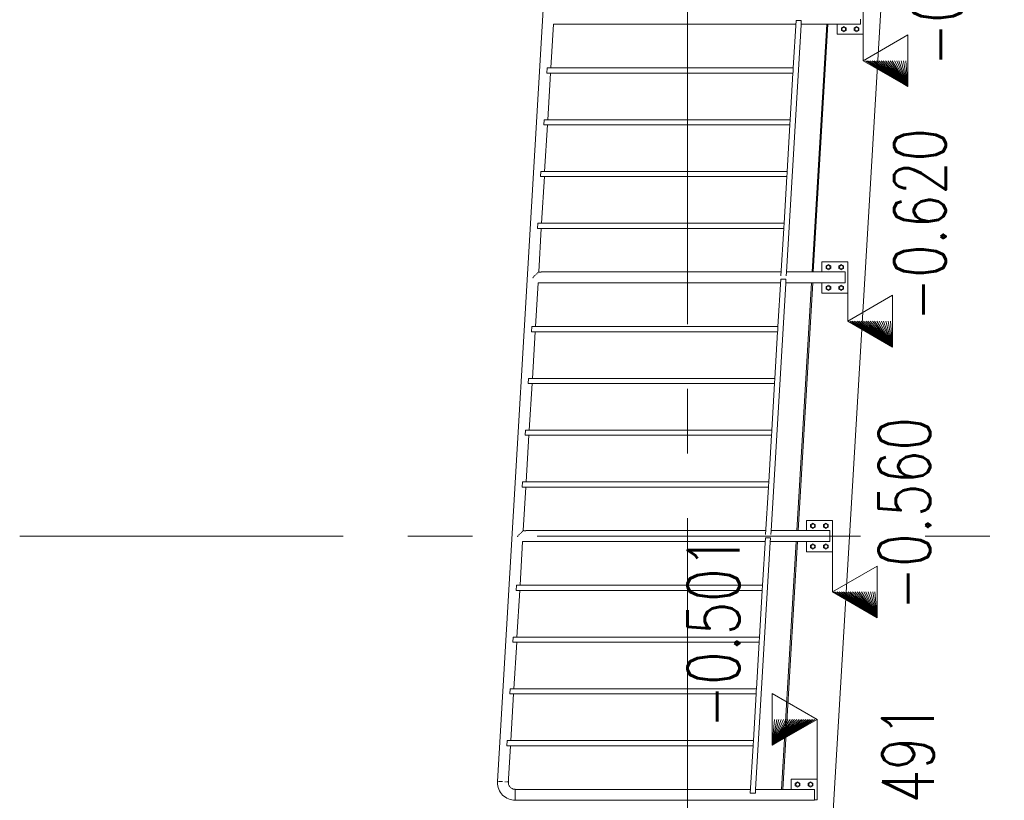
# Model space of a CAD drawing. Header units: millimetres. Extents: x 6807 to 7919, y 15387 to 15883.
# Tile 112 of 120: x 7708 to 7746, y 15643 to 15673. Entities that reach past the tile are written whole.
import ezdxf

# ---------------------------------------------------------------- set-up
doc = ezdxf.new("R2010")
doc.units = ezdxf.units.MM
doc.header["$LTSCALE"] = 10
doc.linetypes.add('MITTE', pattern=[2, 1.25, -0.25, 0.25, -0.25])
for name, color, linetype, lineweight in [('PS_Elev_flag', 4, 'Continuous', 13), ('PS_Object', 30, 'Continuous', 13), ('PS_SOLID', 7, 'Continuous', 30)]:
    doc.layers.add(name, color=color, linetype=linetype, lineweight=lineweight)
doc.styles.add('simplex', font='simplex.shx', dxfattribs={"width": 0.75})

# ---------------------------------------------------------------- blocks, each defined once
blk = doc.blocks.new('*X349')
at = {"color": 4}
for p, q in [((7740.426, 15641.305), (7738.693, 15640.305)), ((7738.693, 15641.175), (7738.693, 15640.305)), ((7740.426, 15639.305), (7740.426, 15641.305)), ((7738.693, 15640.305), (7740.426, 15639.305)), ((7740.426, 15639.305), (7738.693, 15640.305)), ((7740.426, 15639.305), (7738.78, 15640.305)), ((7740.426, 15639.305), (7738.867, 15640.305)), ((7740.426, 15639.305), (7738.953, 15640.305)), ((7740.426, 15639.305), (7739.04, 15640.305)), ((7740.426, 15639.305), (7739.127, 15640.305)), ((7740.426, 15639.305), (7739.213, 15640.305)), ((7740.426, 15639.305), (7739.3, 15640.305)), ((7740.426, 15639.305), (7739.386, 15640.305)), ((7740.426, 15639.305), (7739.473, 15640.305)), ((7740.426, 15639.305), (7739.56, 15640.305)), ((7740.426, 15639.305), (7739.646, 15640.305)), ((7740.426, 15639.305), (7739.733, 15640.305)), ((7740.426, 15639.305), (7739.819, 15640.305)), ((7740.426, 15639.305), (7739.906, 15640.305)), ((7740.426, 15639.305), (7739.993, 15640.305)), ((7740.426, 15639.305), (7740.079, 15640.305)), ((7740.426, 15639.305), (7740.166, 15640.305)), ((7740.426, 15639.305), (7740.252, 15640.305)), ((7740.426, 15639.305), (7740.339, 15640.305)), ((7740.426, 15639.305), (7740.426, 15640.305))]:
    blk.add_line(p, q, dxfattribs=at)
at = {"color": 2, "style": 'simplex', "width": 0.75}
blk.add_text('-0.491', height=2, rotation=90, dxfattribs=at).set_placement((7743.303, 15639.041))
blk = doc.blocks.new('*X350')
at = {"color": 4}
for p, q in [((7737.056, 15644.883), (7737.056, 15646.883)), ((7737.056, 15646.883), (7738.788, 15645.883)), ((7738.788, 15645.883), (7737.056, 15644.883)), ((7737.056, 15644.883), (7738.788, 15645.883)), ((7737.056, 15644.883), (7738.701, 15645.883)), ((7737.056, 15644.883), (7738.615, 15645.883)), ((7737.056, 15644.883), (7738.528, 15645.883)), ((7737.056, 15644.883), (7738.442, 15645.883)), ((7737.056, 15644.883), (7738.355, 15645.883)), ((7737.056, 15644.883), (7738.268, 15645.883)), ((7737.056, 15644.883), (7738.182, 15645.883)), ((7737.056, 15644.883), (7738.095, 15645.883)), ((7737.056, 15644.883), (7738.009, 15645.883)), ((7737.056, 15644.883), (7737.922, 15645.883)), ((7737.056, 15644.883), (7737.835, 15645.883)), ((7737.056, 15644.883), (7737.749, 15645.883)), ((7737.056, 15644.883), (7737.662, 15645.883)), ((7737.056, 15644.883), (7737.576, 15645.883)), ((7737.056, 15644.883), (7737.489, 15645.883)), ((7737.056, 15644.883), (7737.402, 15645.883)), ((7737.056, 15644.883), (7737.316, 15645.883)), ((7737.056, 15644.883), (7737.229, 15645.883)), ((7737.056, 15644.883), (7737.143, 15645.883)), ((7737.056, 15644.883), (7737.056, 15645.883)), ((7738.788, 15643.567), (7738.788, 15645.883))]:
    blk.add_line(p, q, dxfattribs=at)
at = {"color": 2, "style": 'simplex', "width": 0.75}
blk.add_text('-0.501', height=2, rotation=90, dxfattribs=at).set_placement((7735.786, 15645.546))
blk = doc.blocks.new('*X351')
at = {"color": 4}
for p, q in [((7739.382, 15653.567), (7739.382, 15650.81)), ((7741.114, 15651.81), (7739.382, 15650.81)), ((7741.114, 15649.81), (7741.114, 15651.81)), ((7739.382, 15650.81), (7741.114, 15649.81)), ((7741.114, 15649.81), (7739.382, 15650.81)), ((7741.114, 15649.81), (7739.469, 15650.81)), ((7741.114, 15649.81), (7739.555, 15650.81)), ((7741.114, 15649.81), (7739.642, 15650.81)), ((7741.114, 15649.81), (7739.729, 15650.81)), ((7741.114, 15649.81), (7739.815, 15650.81)), ((7741.114, 15649.81), (7739.902, 15650.81)), ((7741.114, 15649.81), (7739.988, 15650.81)), ((7741.114, 15649.81), (7740.075, 15650.81)), ((7741.114, 15649.81), (7740.162, 15650.81)), ((7741.114, 15649.81), (7740.248, 15650.81)), ((7741.114, 15649.81), (7740.335, 15650.81)), ((7741.114, 15649.81), (7740.421, 15650.81)), ((7741.114, 15649.81), (7740.508, 15650.81)), ((7741.114, 15649.81), (7740.595, 15650.81)), ((7741.114, 15649.81), (7740.681, 15650.81)), ((7741.114, 15649.81), (7740.768, 15650.81)), ((7741.114, 15649.81), (7740.854, 15650.81)), ((7741.114, 15649.81), (7740.941, 15650.81)), ((7741.114, 15649.81), (7741.028, 15650.81)), ((7741.114, 15649.81), (7741.114, 15650.81))]:
    blk.add_line(p, q, dxfattribs=at)
at = {"color": 2, "style": 'simplex', "width": 0.75}
blk.add_text('-0.560', height=2, rotation=90, dxfattribs=at).set_placement((7743.167, 15650.109))
blk = doc.blocks.new('*X352')
at = {"color": 4}
for p, q in [((7739.976, 15663.567), (7739.976, 15661.279)), ((7741.708, 15662.279), (7739.976, 15661.279)), ((7741.708, 15660.279), (7741.708, 15662.279)), ((7739.976, 15661.279), (7741.708, 15660.279)), ((7741.708, 15660.279), (7739.976, 15661.279)), ((7741.708, 15660.279), (7740.063, 15661.279)), ((7741.708, 15660.279), (7740.149, 15661.279)), ((7741.708, 15660.279), (7740.236, 15661.279)), ((7741.708, 15660.279), (7740.323, 15661.279)), ((7741.708, 15660.279), (7740.409, 15661.279)), ((7741.708, 15660.279), (7740.496, 15661.279)), ((7741.708, 15660.279), (7740.582, 15661.279)), ((7741.708, 15660.279), (7740.669, 15661.279)), ((7741.708, 15660.279), (7740.756, 15661.279)), ((7741.708, 15660.279), (7740.842, 15661.279)), ((7741.708, 15660.279), (7740.929, 15661.279)), ((7741.708, 15660.279), (7741.015, 15661.279)), ((7741.708, 15660.279), (7741.102, 15661.279)), ((7741.708, 15660.279), (7741.189, 15661.279)), ((7741.708, 15660.279), (7741.275, 15661.279)), ((7741.708, 15660.279), (7741.362, 15661.279)), ((7741.708, 15660.279), (7741.448, 15661.279)), ((7741.708, 15660.279), (7741.535, 15661.279)), ((7741.708, 15660.279), (7741.622, 15661.279)), ((7741.708, 15660.279), (7741.708, 15661.279))]:
    blk.add_line(p, q, dxfattribs=at)
at = {"color": 2, "style": 'simplex', "width": 0.75}
blk.add_text('-0.620', height=2, rotation=90, dxfattribs=at).set_placement((7743.764, 15661.279))
blk = doc.blocks.new('*X353')
at = {"color": 4}
for p, q in [((7740.57, 15673.567), (7740.57, 15671.345)), ((7742.302, 15672.345), (7740.57, 15671.345)), ((7742.302, 15670.345), (7742.302, 15672.345)), ((7740.57, 15671.345), (7742.302, 15670.345)), ((7742.302, 15670.345), (7740.57, 15671.345)), ((7742.302, 15670.345), (7740.657, 15671.345)), ((7742.302, 15670.345), (7740.743, 15671.345)), ((7742.302, 15670.345), (7740.83, 15671.345)), ((7742.302, 15670.345), (7740.917, 15671.345)), ((7742.302, 15670.345), (7741.003, 15671.345)), ((7742.302, 15670.345), (7741.09, 15671.345)), ((7742.302, 15670.345), (7741.176, 15671.345)), ((7742.302, 15670.345), (7741.263, 15671.345)), ((7742.302, 15670.345), (7741.35, 15671.345)), ((7742.302, 15670.345), (7741.436, 15671.345)), ((7742.302, 15670.345), (7741.523, 15671.345)), ((7742.302, 15670.345), (7741.609, 15671.345)), ((7742.302, 15670.345), (7741.696, 15671.345)), ((7742.302, 15670.345), (7741.783, 15671.345)), ((7742.302, 15670.345), (7741.869, 15671.345)), ((7742.302, 15670.345), (7741.956, 15671.345)), ((7742.302, 15670.345), (7742.042, 15671.345)), ((7742.302, 15670.345), (7742.129, 15671.345)), ((7742.302, 15670.345), (7742.216, 15671.345)), ((7742.302, 15670.345), (7742.302, 15671.345))]:
    blk.add_line(p, q, dxfattribs=at)
at = {"color": 2, "style": 'simplex', "width": 0.75}
blk.add_text('-0.679', height=2, rotation=90, dxfattribs=at).set_placement((7744.436, 15671.138))

msp = doc.modelspace()

# ---------------------------------------------------------------- linework, layer by layer
at = {"layer": 'PS_Object', "color": 5, "linetype": 'MITTE'}
for p, q in [((7733.779, 15501.166), (7733.779, 15744.157)), ((7707.966, 15652.97, -0.807), (7767.669, 15652.97, -0.807))]:
    msp.add_line(p, q, dxfattribs=at)
at = {"layer": 'PS_SOLID', "color": 253, "linetype": 'Continuous', "lineweight": 13, "extrusion": (-1, 6.12323e-17, 0)}
for p, q in [((7735.783, 15580.977, -6.61), (7744.802, 15733.361, -6.61)), ((7739.172, 15672.756, -6.61), (7738.603, 15663.179, -6.61)), ((7739.212, 15672.756, -6.61), (7738.645, 15663.179, -6.61)), ((7738.578, 15662.756, -6.61), (7738.009, 15653.179, -6.61)), ((7738.62, 15662.756, -6.61), (7738.053, 15653.179, -6.61)), ((7737.984, 15652.756, -6.61), (7737.415, 15643.178, -6.61)), ((7738.028, 15652.756, -6.61), (7737.461, 15643.178, -6.61))]:
    msp.add_line(p, q, dxfattribs=at)
at = {"layer": 'PS_SOLID', "color": 133, "linetype": 'Continuous', "lineweight": 13, "extrusion": (-1, 6.12323e-17, 0)}
for p, q in [((7729.942, 15702.528, -6.61), (7726.434, 15643.488, -6.61)), ((7740.57, 15672.367, -6.61), (7740.57, 15673.567, -6.61)), ((7728.496, 15671.067, -6.61), (7728.597, 15672.756, -6.61)), ((7728.596, 15672.756, -6.61), (7728.651, 15672.756, -6.61)), ((7728.651, 15672.756, -6.61), (7728.656, 15672.758, -6.61)), ((7728.653, 15672.756, -6.61), (7728.663, 15672.758, -6.61)), ((7728.656, 15672.758, -6.61), (7728.682, 15672.76, -6.61)), ((7728.675, 15672.759, -6.61), (7728.689, 15672.759, -6.61)), ((7728.682, 15672.76, -6.61), (7728.708, 15672.758, -6.61)), ((7728.701, 15672.758, -6.61), (7728.711, 15672.756, -6.61)), ((7728.708, 15672.758, -6.61), (7728.713, 15672.756, -6.61)), ((7728.713, 15672.756, -6.61), (7737.972, 15672.756, -6.61)), ((7737.603, 15663.17, -6.61), (7738.171, 15672.731, -6.61)), ((7737.98, 15672.898, -6.61), (7737.871, 15671.067, -6.61)), ((7738.18, 15672.898, -6.61), (7737.98, 15672.898, -6.61)), ((7738.171, 15672.731, -6.61), (7738.18, 15672.898, -6.61)), ((7738.172, 15672.756, -6.61), (7740.47, 15672.756, -6.61)), ((7739.57, 15672.756, -6.61), (7739.57, 15672.554, -6.61)), ((7739.82, 15672.671, -6.61), (7739.73, 15672.619, -6.61)), ((7739.73, 15672.619, -6.61), (7739.73, 15672.515, -6.61)), ((7739.91, 15672.619, -6.61), (7739.82, 15672.671, -6.61)), ((7739.91, 15672.515, -6.61), (7739.91, 15672.619, -6.61)), ((7740.32, 15672.671, -6.61), (7740.23, 15672.619, -6.61)), ((7740.23, 15672.619, -6.61), (7740.23, 15672.515, -6.61)), ((7740.41, 15672.619, -6.61), (7740.32, 15672.671, -6.61)), ((7740.41, 15672.515, -6.61), (7740.41, 15672.619, -6.61)), ((7740.47, 15672.913, -6.61), (7740.47, 15672.956, -6.61)), ((7740.47, 15672.873, -6.61), (7740.47, 15672.913, -6.61)), ((7740.47, 15672.837, -6.61), (7740.47, 15672.873, -6.61)), ((7740.47, 15672.806, -6.61), (7740.47, 15672.837, -6.61)), ((7740.47, 15672.781, -6.61), (7740.47, 15672.806, -6.61)), ((7740.47, 15672.764, -6.61), (7740.47, 15672.781, -6.61)), ((7740.47, 15672.756, -6.61), (7740.47, 15672.764, -6.61)), ((7739.57, 15672.554, -6.61), (7739.57, 15672.367, -6.61)), ((7739.57, 15672.367, -6.61), (7740.57, 15672.367, -6.61)), ((7739.73, 15672.515, -6.61), (7739.82, 15672.463, -6.61)), ((7739.82, 15672.463, -6.61), (7739.91, 15672.515, -6.61)), ((7740.23, 15672.515, -6.61), (7740.32, 15672.463, -6.61)), ((7740.32, 15672.463, -6.61), (7740.41, 15672.515, -6.61)), ((7728.353, 15671.067, -6.61), (7728.341, 15670.867, -6.61)), ((7728.567, 15671.067, -6.61), (7728.353, 15671.067, -6.61)), ((7737.81, 15671.067, -6.61), (7728.567, 15671.067, -6.61)), ((7737.871, 15671.067, -6.61), (7737.81, 15671.067, -6.61)), ((7737.861, 15670.887, -6.61), (7737.871, 15671.067, -6.61)), ((7728.341, 15670.867, -6.61), (7737.859, 15670.867, -6.61)), ((7728.378, 15669.067, -6.61), (7728.485, 15670.867, -6.61)), ((7737.859, 15670.867, -6.61), (7737.753, 15669.067, -6.61)), ((7737.859, 15670.867, -6.61), (7737.861, 15670.887, -6.61)), ((7728.234, 15669.067, -6.61), (7728.223, 15668.867, -6.61)), ((7728.223, 15668.867, -6.61), (7737.741, 15668.867, -6.61)), ((7728.448, 15669.067, -6.61), (7728.234, 15669.067, -6.61)), ((7728.259, 15667.067, -6.61), (7728.366, 15668.867, -6.61)), ((7737.691, 15669.067, -6.61), (7728.448, 15669.067, -6.61)), ((7737.741, 15668.867, -6.61), (7737.634, 15667.067, -6.61)), ((7737.753, 15669.067, -6.61), (7737.691, 15669.067, -6.61)), ((7737.741, 15668.867, -6.61), (7737.742, 15668.887, -6.61)), ((7737.742, 15668.887, -6.61), (7737.752, 15669.062, -6.61)), ((7737.752, 15669.062, -6.61), (7737.753, 15669.067, -6.61)), ((7728.116, 15667.067, -6.61), (7728.104, 15666.867, -6.61)), ((7728.329, 15667.067, -6.61), (7728.116, 15667.067, -6.61)), ((7737.572, 15667.067, -6.61), (7728.329, 15667.067, -6.61)), ((7737.634, 15667.067, -6.61), (7737.572, 15667.067, -6.61)), ((7737.622, 15666.867, -6.61), (7737.623, 15666.887, -6.61)), ((7737.623, 15666.887, -6.61), (7737.629, 15666.986, -6.61)), ((7737.629, 15666.986, -6.61), (7737.634, 15667.067, -6.61)), ((7728.104, 15666.867, -6.61), (7737.622, 15666.867, -6.61)), ((7728.14, 15665.067, -6.61), (7728.247, 15666.867, -6.61)), ((7737.622, 15666.867, -6.61), (7737.515, 15665.067, -6.61)), ((7727.997, 15665.067, -6.61), (7727.985, 15664.867, -6.61)), ((7728.21, 15665.067, -6.61), (7727.997, 15665.067, -6.61)), ((7737.453, 15665.067, -6.61), (7728.21, 15665.067, -6.61)), ((7737.515, 15665.067, -6.61), (7737.453, 15665.067, -6.61)), ((7737.504, 15664.887, -6.61), (7737.515, 15665.067, -6.61)), ((7727.985, 15664.867, -6.61), (7737.503, 15664.867, -6.61)), ((7728.028, 15663.179, -6.61), (7728.128, 15664.867, -6.61)), ((7737.503, 15664.867, -6.61), (7737.394, 15663.034, -6.61)), ((7737.503, 15664.867, -6.61), (7737.504, 15664.887, -6.61)), ((7739.976, 15663.567, -6.61), (7738.976, 15663.567, -6.61)), ((7738.976, 15663.567, -6.61), (7738.976, 15663.354, -6.61)), ((7739.226, 15663.471, -6.61), (7739.136, 15663.419, -6.61)), ((7739.316, 15663.419, -6.61), (7739.226, 15663.471, -6.61)), ((7739.726, 15663.471, -6.61), (7739.636, 15663.419, -6.61)), ((7739.816, 15663.419, -6.61), (7739.726, 15663.471, -6.61)), ((7739.976, 15662.367, -6.61), (7739.976, 15663.567, -6.61)), ((7727.92, 15663.079, -6.61), (7727.902, 15663.058, -6.61)), ((7727.956, 15663.113, -6.61), (7727.941, 15663.095, -6.61)), ((7727.986, 15663.141, -6.61), (7727.974, 15663.126, -6.61)), ((7728.008, 15663.161, -6.61), (7728, 15663.151, -6.61)), ((7728.022, 15663.174, -6.61), (7728.017, 15663.168, -6.61)), ((7728.027, 15663.179, -6.61), (7728.027, 15663.176, -6.61)), ((7728.05, 15663.179, -6.61), (7728.028, 15663.179, -6.61)), ((7728.053, 15663.177, -6.61), (7728.05, 15663.179, -6.61)), ((7728.059, 15663.176, -6.61), (7728.052, 15663.177, -6.61)), ((7728.074, 15663.175, -6.61), (7728.053, 15663.177, -6.61)), ((7728.081, 15663.175, -6.61), (7728.069, 15663.175, -6.61)), ((7728.102, 15663.175, -6.61), (7728.074, 15663.175, -6.61)), ((7728.107, 15663.175, -6.61), (7728.095, 15663.175, -6.61)), ((7728.123, 15663.177, -6.61), (7728.102, 15663.175, -6.61)), ((7728.124, 15663.177, -6.61), (7728.117, 15663.176, -6.61)), ((7728.126, 15663.179, -6.61), (7728.123, 15663.177, -6.61)), ((7737.403, 15663.179, -6.61), (7728.126, 15663.179, -6.61)), ((7737.595, 15663.034, -6.61), (7737.603, 15663.17, -6.61)), ((7739.876, 15663.179, -6.61), (7737.603, 15663.179, -6.61)), ((7738.976, 15663.354, -6.61), (7738.976, 15663.179, -6.61)), ((7739.136, 15663.419, -6.61), (7739.136, 15663.315, -6.61)), ((7739.136, 15663.315, -6.61), (7739.226, 15663.263, -6.61)), ((7739.226, 15663.263, -6.61), (7739.316, 15663.315, -6.61)), ((7739.316, 15663.315, -6.61), (7739.316, 15663.419, -6.61)), ((7739.636, 15663.419, -6.61), (7739.636, 15663.315, -6.61)), ((7739.636, 15663.315, -6.61), (7739.726, 15663.263, -6.61)), ((7739.726, 15663.263, -6.61), (7739.816, 15663.315, -6.61)), ((7739.816, 15663.315, -6.61), (7739.816, 15663.419, -6.61)), ((7739.876, 15663.174, -6.61), (7739.876, 15663.179, -6.61)), ((7739.876, 15663.161, -6.61), (7739.876, 15663.174, -6.61)), ((7739.876, 15663.141, -6.61), (7739.876, 15663.161, -6.61)), ((7739.876, 15663.113, -6.61), (7739.876, 15663.141, -6.61)), ((7739.876, 15663.079, -6.61), (7739.876, 15663.113, -6.61)), ((7739.876, 15663.04, -6.61), (7739.876, 15663.079, -6.61)), ((7727.813, 15662.956, -6.61), (7727.803, 15662.967, -6.61)), ((7727.803, 15662.967, -6.61), (7727.803, 15662.956, -6.61)), ((7727.803, 15662.956, -6.61), (7727.803, 15662.953, -6.61)), ((7727.803, 15662.953, -6.61), (7727.813, 15662.956, -6.61)), ((7727.83, 15662.999, -6.61), (7727.813, 15662.956, -6.61)), ((7727.878, 15663.04, -6.61), (7727.859, 15663.015, -6.61)), ((7727.902, 15661.067, -6.61), (7728.003, 15662.756, -6.61)), ((7728.002, 15662.756, -6.61), (7728.057, 15662.756, -6.61)), ((7728.057, 15662.756, -6.61), (7728.062, 15662.758, -6.61)), ((7728.059, 15662.756, -6.61), (7728.069, 15662.758, -6.61)), ((7728.062, 15662.758, -6.61), (7728.088, 15662.76, -6.61)), ((7728.081, 15662.759, -6.61), (7728.095, 15662.759, -6.61)), ((7728.088, 15662.76, -6.61), (7728.114, 15662.758, -6.61)), ((7728.107, 15662.758, -6.61), (7728.117, 15662.756, -6.61)), ((7728.114, 15662.758, -6.61), (7728.119, 15662.756, -6.61)), ((7728.119, 15662.756, -6.61), (7737.378, 15662.756, -6.61)), ((7737.009, 15653.17, -6.61), (7737.577, 15662.731, -6.61)), ((7737.386, 15662.898, -6.61), (7737.277, 15661.067, -6.61)), ((7737.586, 15662.898, -6.61), (7737.386, 15662.898, -6.61)), ((7737.577, 15662.731, -6.61), (7737.586, 15662.898, -6.61)), ((7737.578, 15662.756, -6.61), (7739.876, 15662.756, -6.61)), ((7738.976, 15662.756, -6.61), (7738.976, 15662.554, -6.61)), ((7739.876, 15662.999, -6.61), (7739.876, 15663.04, -6.61)), ((7739.876, 15662.956, -6.61), (7739.876, 15662.999, -6.61)), ((7739.876, 15662.913, -6.61), (7739.876, 15662.956, -6.61)), ((7739.876, 15662.873, -6.61), (7739.876, 15662.913, -6.61)), ((7739.876, 15662.837, -6.61), (7739.876, 15662.873, -6.61)), ((7739.876, 15662.806, -6.61), (7739.876, 15662.837, -6.61)), ((7739.876, 15662.781, -6.61), (7739.876, 15662.806, -6.61)), ((7739.876, 15662.764, -6.61), (7739.876, 15662.781, -6.61)), ((7739.876, 15662.756, -6.61), (7739.876, 15662.764, -6.61)), ((7738.976, 15662.554, -6.61), (7738.976, 15662.367, -6.61)), ((7738.976, 15662.367, -6.61), (7739.976, 15662.367, -6.61)), ((7739.226, 15662.671, -6.61), (7739.136, 15662.619, -6.61)), ((7739.136, 15662.619, -6.61), (7739.136, 15662.515, -6.61)), ((7739.136, 15662.515, -6.61), (7739.226, 15662.463, -6.61)), ((7739.316, 15662.619, -6.61), (7739.226, 15662.671, -6.61)), ((7739.226, 15662.463, -6.61), (7739.316, 15662.515, -6.61)), ((7739.316, 15662.515, -6.61), (7739.316, 15662.619, -6.61)), ((7739.726, 15662.671, -6.61), (7739.636, 15662.619, -6.61)), ((7739.636, 15662.619, -6.61), (7739.636, 15662.515, -6.61)), ((7739.636, 15662.515, -6.61), (7739.726, 15662.463, -6.61)), ((7739.816, 15662.619, -6.61), (7739.726, 15662.671, -6.61)), ((7739.726, 15662.463, -6.61), (7739.816, 15662.515, -6.61)), ((7739.816, 15662.515, -6.61), (7739.816, 15662.619, -6.61)), ((7727.759, 15661.067, -6.61), (7727.747, 15660.867, -6.61)), ((7727.747, 15660.867, -6.61), (7737.265, 15660.867, -6.61)), ((7727.973, 15661.067, -6.61), (7727.759, 15661.067, -6.61)), ((7727.784, 15659.067, -6.61), (7727.891, 15660.867, -6.61)), ((7737.216, 15661.067, -6.61), (7727.973, 15661.067, -6.61)), ((7737.265, 15660.867, -6.61), (7737.159, 15659.067, -6.61)), ((7737.277, 15661.067, -6.61), (7737.216, 15661.067, -6.61)), ((7737.265, 15660.867, -6.61), (7737.267, 15660.887, -6.61)), ((7737.267, 15660.887, -6.61), (7737.276, 15661.045, -6.61)), ((7737.276, 15661.045, -6.61), (7737.277, 15661.067, -6.61)), ((7727.64, 15659.067, -6.61), (7727.628, 15658.867, -6.61)), ((7727.854, 15659.067, -6.61), (7727.64, 15659.067, -6.61)), ((7737.097, 15659.067, -6.61), (7727.854, 15659.067, -6.61)), ((7737.159, 15659.067, -6.61), (7737.097, 15659.067, -6.61)), ((7737.147, 15658.879, -6.61), (7737.148, 15658.887, -6.61)), ((7737.148, 15658.887, -6.61), (7737.159, 15659.067, -6.61)), ((7727.628, 15658.867, -6.61), (7737.147, 15658.867, -6.61)), ((7727.665, 15657.067, -6.61), (7727.772, 15658.867, -6.61)), ((7737.147, 15658.867, -6.61), (7737.04, 15657.067, -6.61)), ((7737.147, 15658.867, -6.61), (7737.147, 15658.879, -6.61)), ((7727.522, 15657.067, -6.61), (7727.51, 15656.867, -6.61)), ((7727.735, 15657.067, -6.61), (7727.522, 15657.067, -6.61)), ((7736.978, 15657.067, -6.61), (7727.735, 15657.067, -6.61)), ((7737.04, 15657.067, -6.61), (7736.978, 15657.067, -6.61)), ((7737.029, 15656.887, -6.61), (7737.035, 15656.986, -6.61)), ((7737.035, 15656.986, -6.61), (7737.04, 15657.067, -6.61)), ((7727.51, 15656.867, -6.61), (7737.028, 15656.867, -6.61)), ((7727.546, 15655.067, -6.61), (7727.653, 15656.867, -6.61)), ((7737.028, 15656.867, -6.61), (7736.921, 15655.067, -6.61)), ((7737.028, 15656.867, -6.61), (7737.029, 15656.887, -6.61)), ((7727.403, 15655.067, -6.61), (7727.391, 15654.867, -6.61)), ((7727.391, 15654.867, -6.61), (7736.909, 15654.867, -6.61)), ((7727.616, 15655.067, -6.61), (7727.403, 15655.067, -6.61)), ((7727.434, 15653.179, -6.61), (7727.534, 15654.867, -6.61)), ((7736.859, 15655.067, -6.61), (7727.616, 15655.067, -6.61)), ((7736.909, 15654.867, -6.61), (7736.8, 15653.034, -6.61)), ((7736.921, 15655.067, -6.61), (7736.859, 15655.067, -6.61)), ((7736.909, 15654.867, -6.61), (7736.91, 15654.887, -6.61)), ((7736.91, 15654.887, -6.61), (7736.921, 15655.067, -6.61)), ((7739.382, 15653.567, -6.61), (7738.382, 15653.567, -6.61)), ((7738.382, 15653.567, -6.61), (7738.382, 15653.354, -6.61)), ((7739.382, 15652.367, -6.61), (7739.382, 15653.567, -6.61)), ((7727.433, 15653.179, -6.61), (7727.433, 15653.176, -6.61)), ((7727.456, 15653.179, -6.61), (7727.434, 15653.179, -6.61)), ((7727.459, 15653.177, -6.61), (7727.456, 15653.179, -6.61)), ((7727.465, 15653.176, -6.61), (7727.458, 15653.177, -6.61)), ((7727.48, 15653.175, -6.61), (7727.459, 15653.177, -6.61)), ((7727.487, 15653.175, -6.61), (7727.475, 15653.175, -6.61)), ((7727.513, 15653.175, -6.61), (7727.5, 15653.175, -6.61)), ((7727.528, 15653.177, -6.61), (7727.508, 15653.175, -6.61)), ((7727.53, 15653.177, -6.61), (7727.523, 15653.176, -6.61)), ((7727.532, 15653.179, -6.61), (7727.528, 15653.177, -6.61)), ((7736.809, 15653.179, -6.61), (7727.532, 15653.179, -6.61)), ((7739.282, 15653.179, -6.61), (7737.009, 15653.179, -6.61)), ((7738.382, 15653.354, -6.61), (7738.382, 15653.179, -6.61)), ((7738.632, 15653.471, -6.61), (7738.542, 15653.419, -6.61)), ((7738.542, 15653.419, -6.61), (7738.542, 15653.315, -6.61)), ((7738.542, 15653.315, -6.61), (7738.632, 15653.263, -6.61)), ((7738.722, 15653.419, -6.61), (7738.632, 15653.471, -6.61)), ((7738.632, 15653.263, -6.61), (7738.722, 15653.315, -6.61)), ((7738.722, 15653.315, -6.61), (7738.722, 15653.419, -6.61)), ((7739.132, 15653.471, -6.61), (7739.042, 15653.419, -6.61)), ((7739.042, 15653.419, -6.61), (7739.042, 15653.315, -6.61)), ((7739.042, 15653.315, -6.61), (7739.132, 15653.263, -6.61)), ((7739.222, 15653.419, -6.61), (7739.132, 15653.471, -6.61)), ((7739.132, 15653.263, -6.61), (7739.222, 15653.315, -6.61)), ((7739.222, 15653.315, -6.61), (7739.222, 15653.419, -6.61)), ((7739.282, 15653.174, -6.61), (7739.282, 15653.179, -6.61)), ((7727.219, 15652.956, -6.61), (7727.209, 15652.967, -6.61)), ((7727.209, 15652.967, -6.61), (7727.209, 15652.956, -6.61)), ((7727.209, 15652.956, -6.61), (7727.209, 15652.953, -6.61)), ((7727.209, 15652.953, -6.61), (7727.219, 15652.956, -6.61)), ((7727.236, 15652.999, -6.61), (7727.219, 15652.956, -6.61)), ((7727.284, 15653.04, -6.61), (7727.265, 15653.015, -6.61)), ((7727.326, 15653.079, -6.61), (7727.308, 15653.058, -6.61)), ((7727.362, 15653.113, -6.61), (7727.346, 15653.095, -6.61)), ((7727.392, 15653.141, -6.61), (7727.379, 15653.126, -6.61)), ((7727.414, 15653.161, -6.61), (7727.405, 15653.151, -6.61)), ((7727.428, 15653.174, -6.61), (7727.423, 15653.168, -6.61)), ((7727.508, 15653.175, -6.61), (7727.48, 15653.175, -6.61)), ((7736.792, 15652.898, -6.61), (7736.683, 15651.067, -6.61)), ((7736.992, 15652.898, -6.61), (7736.792, 15652.898, -6.61)), ((7736.982, 15652.731, -6.61), (7736.992, 15652.898, -6.61)), ((7737, 15653.034, -6.61), (7737.009, 15653.17, -6.61)), ((7739.282, 15653.161, -6.61), (7739.282, 15653.174, -6.61)), ((7739.282, 15653.141, -6.61), (7739.282, 15653.161, -6.61)), ((7739.282, 15653.113, -6.61), (7739.282, 15653.141, -6.61)), ((7739.282, 15653.079, -6.61), (7739.282, 15653.113, -6.61)), ((7739.282, 15653.04, -6.61), (7739.282, 15653.079, -6.61)), ((7739.282, 15652.999, -6.61), (7739.282, 15653.04, -6.61)), ((7739.282, 15652.956, -6.61), (7739.282, 15652.999, -6.61)), ((7739.282, 15652.913, -6.61), (7739.282, 15652.956, -6.61)), ((7739.282, 15652.873, -6.61), (7739.282, 15652.913, -6.61)), ((7739.282, 15652.837, -6.61), (7739.282, 15652.873, -6.61)), ((7739.282, 15652.806, -6.61), (7739.282, 15652.837, -6.61)), ((7739.282, 15652.781, -6.61), (7739.282, 15652.806, -6.61)), ((7727.308, 15651.067, -6.61), (7727.409, 15652.756, -6.61)), ((7727.408, 15652.756, -6.61), (7727.463, 15652.756, -6.61)), ((7727.463, 15652.756, -6.61), (7727.468, 15652.758, -6.61)), ((7727.465, 15652.756, -6.61), (7727.475, 15652.758, -6.61)), ((7727.468, 15652.758, -6.61), (7727.494, 15652.76, -6.61)), ((7727.487, 15652.759, -6.61), (7727.5, 15652.759, -6.61)), ((7727.494, 15652.76, -6.61), (7727.52, 15652.758, -6.61)), ((7727.513, 15652.758, -6.61), (7727.523, 15652.756, -6.61)), ((7727.52, 15652.758, -6.61), (7727.525, 15652.756, -6.61)), ((7727.525, 15652.756, -6.61), (7736.784, 15652.756, -6.61)), ((7736.415, 15643.17, -6.61), (7736.982, 15652.731, -6.61)), ((7736.984, 15652.756, -6.61), (7739.282, 15652.756, -6.61)), ((7738.382, 15652.756, -6.61), (7738.382, 15652.554, -6.61)), ((7738.382, 15652.554, -6.61), (7738.382, 15652.367, -6.61)), ((7738.632, 15652.671, -6.61), (7738.542, 15652.619, -6.61)), ((7738.542, 15652.619, -6.61), (7738.542, 15652.515, -6.61)), ((7738.542, 15652.515, -6.61), (7738.632, 15652.463, -6.61)), ((7738.722, 15652.619, -6.61), (7738.632, 15652.671, -6.61)), ((7738.632, 15652.463, -6.61), (7738.722, 15652.515, -6.61)), ((7738.722, 15652.515, -6.61), (7738.722, 15652.619, -6.61)), ((7739.132, 15652.671, -6.61), (7739.042, 15652.619, -6.61)), ((7739.042, 15652.619, -6.61), (7739.042, 15652.515, -6.61)), ((7739.042, 15652.515, -6.61), (7739.132, 15652.463, -6.61)), ((7739.222, 15652.619, -6.61), (7739.132, 15652.671, -6.61)), ((7739.132, 15652.463, -6.61), (7739.222, 15652.515, -6.61)), ((7739.222, 15652.515, -6.61), (7739.222, 15652.619, -6.61)), ((7739.282, 15652.764, -6.61), (7739.282, 15652.781, -6.61)), ((7739.282, 15652.756, -6.61), (7739.282, 15652.764, -6.61)), ((7738.382, 15652.367, -6.61), (7739.382, 15652.367, -6.61)), ((7727.165, 15651.067, -6.61), (7727.153, 15650.867, -6.61)), ((7727.379, 15651.067, -6.61), (7727.165, 15651.067, -6.61)), ((7736.622, 15651.067, -6.61), (7727.379, 15651.067, -6.61)), ((7736.683, 15651.067, -6.61), (7736.622, 15651.067, -6.61)), ((7736.673, 15650.887, -6.61), (7736.682, 15651.045, -6.61)), ((7736.682, 15651.045, -6.61), (7736.683, 15651.067, -6.61)), ((7727.153, 15650.867, -6.61), (7736.671, 15650.867, -6.61)), ((7727.19, 15649.067, -6.61), (7727.296, 15650.867, -6.61)), ((7736.671, 15650.867, -6.61), (7736.564, 15649.067, -6.61)), ((7736.671, 15650.867, -6.61), (7736.673, 15650.887, -6.61)), ((7727.046, 15649.067, -6.61), (7727.034, 15648.867, -6.61)), ((7727.26, 15649.067, -6.61), (7727.046, 15649.067, -6.61)), ((7736.503, 15649.067, -6.61), (7727.26, 15649.067, -6.61)), ((7736.564, 15649.067, -6.61), (7736.503, 15649.067, -6.61)), ((7736.554, 15648.887, -6.61), (7736.564, 15649.067, -6.61)), ((7727.034, 15648.867, -6.61), (7736.553, 15648.867, -6.61)), ((7727.071, 15647.067, -6.61), (7727.178, 15648.867, -6.61)), ((7736.553, 15648.867, -6.61), (7736.446, 15647.067, -6.61)), ((7736.553, 15648.867, -6.61), (7736.554, 15648.887, -6.61)), ((7726.927, 15647.067, -6.61), (7726.916, 15646.867, -6.61)), ((7726.916, 15646.867, -6.61), (7736.434, 15646.867, -6.61)), ((7727.141, 15647.067, -6.61), (7726.927, 15647.067, -6.61)), ((7726.952, 15645.067, -6.61), (7727.059, 15646.867, -6.61)), ((7736.384, 15647.067, -6.61), (7727.141, 15647.067, -6.61)), ((7736.434, 15646.867, -6.61), (7736.327, 15645.067, -6.61)), ((7736.446, 15647.067, -6.61), (7736.384, 15647.067, -6.61)), ((7736.434, 15646.867, -6.61), (7736.435, 15646.887, -6.61)), ((7736.435, 15646.887, -6.61), (7736.441, 15646.986, -6.61)), ((7736.441, 15646.986, -6.61), (7736.446, 15647.067, -6.61)), ((7726.809, 15645.067, -6.61), (7726.797, 15644.867, -6.61)), ((7726.797, 15644.867, -6.61), (7736.315, 15644.867, -6.61)), ((7727.022, 15645.067, -6.61), (7726.809, 15645.067, -6.61)), ((7726.864, 15643.58, -6.61), (7726.94, 15644.867, -6.61)), ((7736.265, 15645.067, -6.61), (7727.022, 15645.067, -6.61)), ((7736.315, 15644.867, -6.61), (7736.206, 15643.034, -6.61)), ((7736.327, 15645.067, -6.61), (7736.265, 15645.067, -6.61)), ((7736.315, 15644.867, -6.61), (7736.316, 15644.887, -6.61)), ((7736.316, 15644.887, -6.61), (7736.327, 15645.067, -6.61)), ((7726.433, 15643.488, -6.61), (7726.432, 15643.447, -6.61)), ((7726.432, 15643.447, -6.61), (7726.435, 15643.379, -6.61)), ((7726.434, 15643.488, -6.61), (7726.433, 15643.488, -6.61)), ((7726.435, 15643.379, -6.61), (7726.445, 15643.312, -6.61)), ((7726.445, 15643.312, -6.61), (7726.462, 15643.246, -6.61)), ((7726.484, 15643.485, -6.61), (7726.471, 15643.485, -6.61)), ((7726.484, 15643.485, -6.61), (7726.499, 15643.484, -6.61)), ((7726.515, 15643.483, -6.61), (7726.499, 15643.484, -6.61)), ((7726.515, 15643.483, -6.61), (7726.533, 15643.482, -6.61)), ((7726.552, 15643.481, -6.61), (7726.533, 15643.482, -6.61)), ((7726.552, 15643.481, -6.61), (7726.572, 15643.479, -6.61)), ((7726.592, 15643.478, -6.61), (7726.572, 15643.479, -6.61)), ((7726.592, 15643.478, -6.61), (7726.613, 15643.477, -6.61)), ((7726.634, 15643.476, -6.61), (7726.613, 15643.477, -6.61)), ((7726.738, 15643.47, -6.61), (7726.718, 15643.471, -6.61)), ((7726.775, 15643.467, -6.61), (7726.757, 15643.468, -6.61)), ((7726.806, 15643.466, -6.61), (7726.791, 15643.466, -6.61)), ((7726.806, 15643.466, -6.61), (7726.819, 15643.465, -6.61)), ((7726.83, 15643.464, -6.61), (7726.819, 15643.465, -6.61)), ((7726.83, 15643.464, -6.61), (7726.839, 15643.464, -6.61)), ((7726.847, 15643.463, -6.61), (7726.839, 15643.464, -6.61)), ((7726.856, 15643.463, -6.61), (7726.852, 15643.463, -6.61)), ((7726.857, 15643.463, -6.61), (7726.856, 15643.463, -6.61)), ((7726.856, 15643.447, -6.61), (7726.857, 15643.463, -6.61)), ((7726.857, 15643.42, -6.61), (7726.856, 15643.447, -6.61)), ((7726.86, 15643.568, -6.61), (7726.857, 15643.543, -6.61)), ((7726.857, 15643.536, -6.61), (7726.858, 15643.549, -6.61)), ((7726.857, 15643.543, -6.61), (7726.857, 15643.517, -6.61)), ((7726.857, 15643.513, -6.61), (7726.857, 15643.524, -6.61)), ((7726.857, 15643.517, -6.61), (7726.858, 15643.503, -6.61)), ((7726.857, 15643.463, -6.61), (7726.859, 15643.504, -6.61)), ((7726.861, 15643.394, -6.61), (7726.857, 15643.42, -6.61)), ((7726.859, 15643.504, -6.61), (7726.858, 15643.507, -6.61)), ((7726.858, 15643.503, -6.61), (7726.859, 15643.504, -6.61)), ((7726.859, 15643.562, -6.61), (7726.861, 15643.572, -6.61)), ((7726.863, 15643.582, -6.61), (7726.86, 15643.568, -6.61)), ((7726.868, 15643.369, -6.61), (7726.861, 15643.394, -6.61)), ((7726.862, 15643.578, -6.61), (7726.864, 15643.58, -6.61)), ((7726.864, 15643.58, -6.61), (7726.863, 15643.582, -6.61)), ((7726.877, 15643.344, -6.61), (7726.868, 15643.369, -6.61)), ((7726.888, 15643.32, -6.61), (7726.877, 15643.344, -6.61)), ((7726.901, 15643.298, -6.61), (7726.888, 15643.32, -6.61)), ((7726.917, 15643.277, -6.61), (7726.901, 15643.298, -6.61)), ((7738.788, 15643.567, -6.61), (7737.788, 15643.567, -6.61)), ((7737.788, 15643.567, -6.61), (7737.788, 15643.354, -6.61)), ((7737.788, 15643.354, -6.61), (7737.788, 15643.178, -6.61)), ((7738.038, 15643.471, -6.61), (7737.948, 15643.419, -6.61)), ((7737.948, 15643.419, -6.61), (7737.948, 15643.315, -6.61)), ((7737.948, 15643.315, -6.61), (7738.038, 15643.263, -6.61)), ((7738.128, 15643.419, -6.61), (7738.038, 15643.471, -6.61)), ((7738.038, 15643.263, -6.61), (7738.128, 15643.315, -6.61)), ((7738.128, 15643.315, -6.61), (7738.128, 15643.419, -6.61)), ((7738.538, 15643.471, -6.61), (7738.448, 15643.419, -6.61)), ((7738.448, 15643.419, -6.61), (7738.448, 15643.315, -6.61)), ((7738.448, 15643.315, -6.61), (7738.538, 15643.263, -6.61)), ((7738.628, 15643.419, -6.61), (7738.538, 15643.471, -6.61)), ((7738.538, 15643.263, -6.61), (7738.628, 15643.315, -6.61)), ((7738.628, 15643.315, -6.61), (7738.628, 15643.419, -6.61)), ((7738.788, 15642.767, -6.61), (7738.788, 15643.567, -6.61)), ((7726.462, 15643.246, -6.61), (7726.485, 15643.182, -6.61)), ((7726.485, 15643.182, -6.61), (7726.514, 15643.12, -6.61)), ((7726.514, 15643.12, -6.61), (7726.549, 15643.062, -6.61)), ((7726.549, 15643.062, -6.61), (7726.589, 15643.008, -6.61)), ((7726.589, 15643.008, -6.61), (7726.635, 15642.957, -6.61)), ((7726.635, 15642.957, -6.61), (7726.685, 15642.912, -6.61)), ((7726.685, 15642.912, -6.61), (7726.74, 15642.871, -6.61)), ((7726.935, 15643.257, -6.61), (7726.917, 15643.277, -6.61)), ((7726.954, 15643.239, -6.61), (7726.935, 15643.257, -6.61)), ((7726.975, 15643.224, -6.61), (7726.954, 15643.239, -6.61)), ((7726.998, 15643.21, -6.61), (7726.975, 15643.224, -6.61)), ((7727.022, 15643.199, -6.61), (7726.998, 15643.21, -6.61)), ((7727.046, 15643.19, -6.61), (7727.022, 15643.199, -6.61)), ((7727.072, 15643.184, -6.61), (7727.046, 15643.19, -6.61)), ((7727.098, 15643.18, -6.61), (7727.072, 15643.184, -6.61)), ((7727.124, 15643.179, -6.61), (7727.098, 15643.18, -6.61)), ((7727.124, 15643.178, -6.61), (7727.124, 15643.179, -6.61)), ((7727.124, 15643.169, -6.61), (7727.124, 15643.178, -6.61)), ((7727.171, 15643.178, -6.61), (7727.124, 15643.178, -6.61)), ((7727.124, 15643.152, -6.61), (7727.124, 15643.169, -6.61)), ((7727.124, 15643.127, -6.61), (7727.124, 15643.152, -6.61)), ((7727.124, 15643.096, -6.61), (7727.124, 15643.127, -6.61)), ((7727.124, 15643.06, -6.61), (7727.124, 15643.096, -6.61)), ((7727.124, 15643.02, -6.61), (7727.124, 15643.06, -6.61)), ((7727.124, 15642.977, -6.61), (7727.124, 15643.02, -6.61)), ((7727.124, 15642.976, -6.61), (7727.124, 15642.977, -6.61)), ((7727.124, 15642.935, -6.61), (7727.124, 15642.976, -6.61)), ((7727.124, 15642.893, -6.61), (7727.124, 15642.935, -6.61)), ((7727.173, 15643.178, -6.61), (7727.171, 15643.178, -6.61)), ((7727.19, 15643.174, -6.61), (7727.171, 15643.178, -6.61)), ((7727.175, 15643.177, -6.61), (7727.173, 15643.178, -6.61)), ((7727.198, 15643.174, -6.61), (7727.185, 15643.175, -6.61)), ((7727.218, 15643.174, -6.61), (7727.19, 15643.174, -6.61)), ((7727.223, 15643.175, -6.61), (7727.211, 15643.174, -6.61)), ((7727.237, 15643.178, -6.61), (7727.218, 15643.174, -6.61)), ((7727.235, 15643.178, -6.61), (7727.233, 15643.177, -6.61)), ((7727.237, 15643.178, -6.61), (7727.235, 15643.178, -6.61)), ((7736.215, 15643.178, -6.61), (7727.237, 15643.178, -6.61)), ((7736.206, 15643.034, -6.61), (7736.21, 15643.034, -6.61)), ((7736.21, 15643.034, -6.61), (7736.406, 15643.034, -6.61)), ((7736.406, 15643.034, -6.61), (7736.415, 15643.17, -6.61)), ((7738.688, 15643.178, -6.61), (7736.415, 15643.178, -6.61)), ((7738.688, 15643.169, -6.61), (7738.688, 15643.178, -6.61)), ((7738.688, 15643.152, -6.61), (7738.688, 15643.169, -6.61)), ((7738.688, 15643.127, -6.61), (7738.688, 15643.152, -6.61)), ((7738.688, 15643.096, -6.61), (7738.688, 15643.127, -6.61)), ((7738.688, 15643.06, -6.61), (7738.688, 15643.096, -6.61)), ((7738.688, 15643.02, -6.61), (7738.688, 15643.06, -6.61)), ((7738.688, 15642.977, -6.61), (7738.688, 15643.02, -6.61)), ((7738.688, 15642.935, -6.61), (7738.688, 15642.977, -6.61)), ((7738.688, 15642.893, -6.61), (7738.688, 15642.935, -6.61)), ((7726.74, 15642.871, -6.61), (7726.798, 15642.836, -6.61)), ((7726.798, 15642.836, -6.61), (7726.859, 15642.807, -6.61)), ((7726.859, 15642.807, -6.61), (7726.923, 15642.784, -6.61)), ((7726.923, 15642.784, -6.61), (7726.989, 15642.768, -6.61)), ((7726.989, 15642.768, -6.61), (7727.056, 15642.758, -6.61)), ((7727.056, 15642.758, -6.61), (7727.124, 15642.755, -6.61)), ((7727.124, 15642.854, -6.61), (7727.124, 15642.893, -6.61)), ((7727.124, 15642.821, -6.61), (7727.124, 15642.854, -6.61)), ((7727.124, 15642.793, -6.61), (7727.124, 15642.821, -6.61)), ((7727.124, 15642.772, -6.61), (7727.124, 15642.793, -6.61)), ((7727.124, 15642.759, -6.61), (7727.124, 15642.772, -6.61)), ((7727.124, 15642.755, -6.61), (7727.124, 15642.759, -6.61)), ((7727.124, 15642.755, -6.61), (7738.688, 15642.755, -6.61)), ((7738.688, 15642.854, -6.61), (7738.688, 15642.893, -6.61)), ((7738.688, 15642.821, -6.61), (7738.688, 15642.854, -6.61)), ((7738.688, 15642.793, -6.61), (7738.688, 15642.821, -6.61)), ((7738.688, 15642.772, -6.61), (7738.688, 15642.793, -6.61)), ((7738.688, 15642.759, -6.61), (7738.688, 15642.772, -6.61)), ((7738.688, 15642.767, -6.61), (7738.788, 15642.767, -6.61)), ((7738.688, 15642.755, -6.61), (7738.688, 15642.759, -6.61))]:
    msp.add_line(p, q, dxfattribs=at)
at = {"layer": 'PS_SOLID', "color": 133, "linetype": 'Continuous', "lineweight": 13}
for centre in [(7739.82, 15672.567, -6.61), (7740.32, 15672.567, -6.61), (7739.226, 15663.367, -6.61), (7739.726, 15663.367, -6.61), (7739.226, 15662.567, -6.61), (7739.726, 15662.567, -6.61), (7738.632, 15653.367, -6.61), (7739.132, 15653.367, -6.61), (7738.632, 15652.567, -6.61), (7739.132, 15652.567, -6.61), (7738.038, 15643.367, -6.61), (7738.538, 15643.367, -6.61)]:
    msp.add_circle(centre, 0.07, dxfattribs=at)

# ---------------------------------------------------------------- block references
at = {"layer": 'PS_Elev_flag'}
for name in ['*X353', '*X352', '*X351', '*X350', '*X349']:
    msp.add_blockref(name, (0, 0), dxfattribs=at)

doc.saveas('drawing.dxf')
